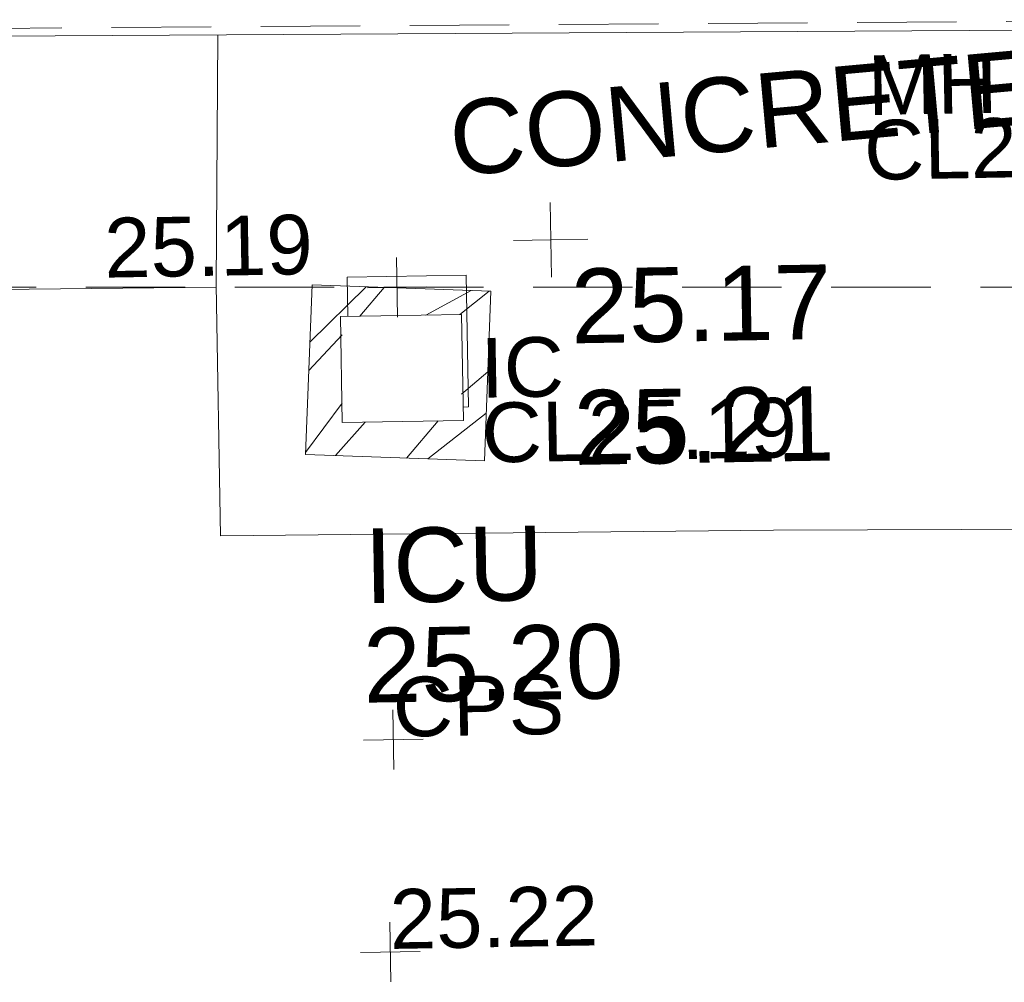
# Model space of a CAD drawing. Header units: millimetres. Extents: x -287732 to 520720, y -103372 to 287754.
# Tile 159 of 256: x -194174 to -189221, y 165857 to 170698. Entities that reach past the tile are written whole.
import ezdxf

# ---------------------------------------------------------------- set-up
doc = ezdxf.new("R2010")
doc.units = ezdxf.units.MM
for name, pattern in [('IMPORT-DASHED _2_', [750, 500, -250]), ('IMPORT-HIDDEN2 _3_', [4762.5, 3175, -1587.5]), ('IMPORT-UG_ELEC_STREET LIGHTING_QLB2 _2_', [2700, 1500, -300.0000000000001, 0, -250, 150, -300.0000000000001, 0, -200])]:
    doc.linetypes.add(name, pattern=pattern)
for name, color, linetype, lineweight, true_color in [('00_TOPO_LEVEL_SPOT', 7, 'Continuous', 9, 0x666666), ('00_TOPO_SERV_IC', 5, 'Continuous', 9, 0x0000ff), ('12333-PUM-2D-U-0001-C01 - Rev2_REVIT IMPORT_dwg', 7, 'Continuous', 9, 0x767676), ('FORM_LINE', 7, 'IMPORT-DASHED _2_', 9, 0x00a500), ('INSPECTION_COVER', 7, 'Continuous', 9, 0xa50000), ('INSPECTION_COVER_LVL', 7, 'Continuous', 9, 0xa50000), ('INSPECTION_COVER_TXT', 7, 'Continuous', 9, 0xa50000), ('MANHOLES_LVL', 7, 'Continuous', 9, 0xa50000), ('MANHOLES_TXT', 7, 'Continuous', 9, 0xa50000), ('PUM-CHAMBER EXTENTS', 6, 'IMPORT-HIDDEN2 _3_', 9, 0xff00ff), ('SPOT_HEIGHTS_LVL', 7, 'Continuous', 9, 0x00a500)]:
    doc.layers.add(name, color=color, linetype=linetype, lineweight=lineweight, true_color=true_color)
for name, color, linetype, lineweight in [('00_TOPO_ROAD_EDGE', 7, 'Continuous', 9), ('00_TOPO_SURFACE', 7, 'Continuous', 9), ('00_TOPO_SURVEY_TEXT', 7, 'Continuous', 9), ('CHANGE_OF_SURFACE', 7, 'IMPORT-DASHED _2_', 9), ('CHANGE_OF_SURFACE_LVL', 7, 'Continuous', 9), ('Text', 7, 'Continuous', 9), ('TEXT_TXT', 7, 'Continuous', 9)]:
    doc.layers.add(name, color=color, linetype=linetype, lineweight=lineweight)
doc.styles.add('Arial_3', font='arial.ttf', dxfattribs={"height": 299.9999999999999})
doc.styles.add('Swis721 Lt BT_2', font='swissl.ttf', dxfattribs={"height": 375})

# ---------------------------------------------------------------- blocks, each defined once
blk = doc.blocks.new('12333-PUM-2D-U-0001-C01 - Rev2_REVIT IMPORT_dwg_MM-2077200-Site Location Plan Proposed')
at = {"layer": '00_TOPO_LEVEL_SPOT', "color": 254, "true_color": 0xcccccc, "flags": 128}
for points in [[(500.0000000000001, 0), (0, 0), (0, 500.0000000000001)], [(0, -500.0000000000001), (0, 0), (-500.0000000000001, 0)]]:
    blk.add_lwpolyline(points, dxfattribs=at)
blk = doc.blocks.new('12333-PUM-2D-U-0001-C01 - Rev2_REVIT IMPORT_dwg_MGS62954_T2_Galway_ITM_3d_Rev1-2077680-Site Location Plan Proposed')
at = {"layer": '00_TOPO_ROAD_EDGE', "color": 254, "true_color": 0xcccccc}
blk.add_line((533708257.7669887, 725729430.375508), (533718902.0406851, 725729306.6827767), dxfattribs=at)
at = {"layer": '00_TOPO_SERV_IC', "color": 254, "true_color": 0xcccccc}
for p, q in [((533712381.9000001, 725727428.4000002), (533712381.9000001, 725727961.8000001)), ((533712381.9000001, 725727961.8000001), (533712991.5000001, 725727961.8000002)), ((533712991.5000001, 725727961.8000002), (533712991.5000001, 725727428.4000002)), ((533712381.9000001, 725727428.4000002), (533712991.5000001, 725727428.4000002))]:
    blk.add_line(p, q, dxfattribs=at)
at = {"layer": '00_TOPO_SURFACE', "color": 254, "true_color": 0xcccccc}
blk.add_line((533711760.0000001, 725728120.0000001), (533708796.6800389, 725728141.5001999), dxfattribs=at)
at = {"layer": '00_TOPO_SURFACE', "color": 254, "true_color": 0xcccccc, "flags": 128}
blk.add_lwpolyline([(533711790.1082934, 725729389.3276211), (533711760.0000001, 725728130.0000001), (533711760.0000001, 725726870), (533714540.0000001, 725726850), (533715960.0000001, 725726830.0000001), (533715950.0000001, 725726200.0000002), (533716432.4650761, 725726189.9066265)], dxfattribs=at)
at = {"xscale": 0.375, "yscale": 0.375, "zscale": 0.375}
blk.add_blockref('12333-PUM-2D-U-0001-C01 - Rev2_REVIT IMPORT_dwg_MM-2077200-Site Location Plan Proposed', (533713445.9680893, 725728329.1525788), dxfattribs=at)
at = {"layer": '00_TOPO_LEVEL_SPOT', "insert": (533713541.0808527, 725728181.8102247), "char_height": 375, "width": 1495.902363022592, "attachment_point": 1, "line_spacing_factor": 1.005061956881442, "style": 'Swis721 Lt BT_2'}
blk.add_mtext('25.17', dxfattribs=at)
at = {"layer": '00_TOPO_SERV_IC', "color": 251, "true_color": 0x666666, "char_height": 375, "attachment_point": 1, "line_spacing_factor": 1.005061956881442, "style": 'Swis721 Lt BT_2'}
for s, insert, width in [('ICU', (533712478.8608809, 725726893.6858375), 1021.012723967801), ('25.20', (533712464.9500558, 725726393.2274098), 1495.902363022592)]:
    blk.add_mtext(s, dxfattribs=dict(at, insert=insert, width=width))
at = {"layer": '00_TOPO_SURFACE', "color": 251, "true_color": 0x666666, "insert": (533713544.700895, 725727570.3283886), "char_height": 375, "width": 1495.902363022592, "attachment_point": 1, "line_spacing_factor": 1.005061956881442, "style": 'Swis721 Lt BT_2'}
blk.add_mtext('25.21', dxfattribs=at)
at = {"layer": '00_TOPO_SURVEY_TEXT', "color": 251, "true_color": 0x666666, "insert": (533712933.2556247, 725729031.344849), "char_height": 375, "width": 3286.236302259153, "attachment_point": 1, "rotation": 4.192461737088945, "line_spacing_factor": 1.005061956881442, "style": 'Swis721 Lt BT_2'}
blk.add_mtext('CONCRETE', dxfattribs=at)
blk = doc.blocks.new('12333-PUM-2D-U-0001-C01 - Rev2_REVIT IMPORT_dwg_SPOT-2077713-Site Location Plan Proposed')
at = {"layer": 'Text', "color": 253, "true_color": 0xaaaaaa}
for p, q in [((0, 500.0000000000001), (0, -500.0000000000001)), ((-500.0000000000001, 0), (500.0000000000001, 0))]:
    blk.add_line(p, q, dxfattribs=at)
blk = doc.blocks.new('12333-PUM-2D-U-0001-C01 - Rev2_REVIT IMPORT_dwg_SPOT-2077769-Site Location Plan Proposed')
at = {"layer": 'CHANGE_OF_SURFACE_LVL', "color": 253, "true_color": 0xaaaaaa}
for p, q in [((0, 500.0000000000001), (0, -500.0000000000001)), ((-500.0000000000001, 0), (500.0000000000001, 0))]:
    blk.add_line(p, q, dxfattribs=at)
blk = doc.blocks.new('12333-PUM-2D-U-0001-C01 - Rev2_REVIT IMPORT_dwg_SPOT-2077775-Site Location Plan Proposed')
at = {"layer": 'SPOT_HEIGHTS_LVL', "color": 9, "true_color": 0xaae1aa}
for p, q in [((0, 500.0000000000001), (0, -500.0000000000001)), ((-500.0000000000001, 0), (500.0000000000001, 0))]:
    blk.add_line(p, q, dxfattribs=at)
blk = doc.blocks.new('12333-PUM-2D-U-0001-C01 - Rev2_REVIT IMPORT_dwg-1620468-Site Location Plan Proposed')
at = {"layer": 'PUM-CHAMBER EXTENTS', "true_color": 0xffaaff}
h = blk.add_hatch(dxfattribs=at)
h.set_pattern_fill('FP_3', color=211, style=0, pattern_type=2)
h.set_pattern_definition([(45, (-533641079.65, -725615854.3560001), (-265.1650429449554, 265.1650429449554), []), (45, (-533640902.873, -725615854.3560001), (-265.1650429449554, 265.1650429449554), [])])
h.paths.add_polyline_path([(72013.35015287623, 111369.6438212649), (72061.35015282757, 112222.6438213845), (71162.35015285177, 112269.6438212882), (71114.35015290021, 111416.6438212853), (71908.37813050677, 111375.1317912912)])
h.paths.add_polyline_path([(71302.25015290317, 111574.0438212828), (71311.56068453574, 112107.4438212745), (71911.85015290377, 112107.4438213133), (71902.53962127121, 111574.0438213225), (71431.34755307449, 111574.0438212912)])
at = {"layer": 'CHANGE_OF_SURFACE', "color": 253, "true_color": 0xaaaaaa}
blk.add_line((67773.93476956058, 112315.861076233), (75404.76912725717, 112184.9103304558), dxfattribs=at)
at = {"layer": 'FORM_LINE', "color": 9, "true_color": 0xaae1aa}
blk.add_line((67176.98716197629, 113612.0439347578), (75898.91431876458, 113520.6461285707), dxfattribs=at)
at = {"layer": 'INSPECTION_COVER', "color": 9, "true_color": 0xe1aaaa, "flags": 128}
blk.add_lwpolyline([(71911.8501529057, 111641.9191648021), (71937.7873741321, 111641.9191648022), (71937.7873741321, 112305.3917558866), (71339.27214425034, 112305.3917558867), (71339.27214425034, 112107.4438212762)], dxfattribs=at)
at = {"layer": 'PUM-CHAMBER EXTENTS', "color": 211, "linetype": 'Continuous', "true_color": 0xffaaff, "flags": 128}
blk.add_lwpolyline([(71114.35015290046, 111416.6438212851), (71162.35015285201, 112269.6438212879), (72061.3501528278, 112222.6438213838), (72013.35015287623, 111369.6438212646)], close=True, dxfattribs=at)
blk.add_blockref('12333-PUM-2D-U-0001-C01 - Rev2_REVIT IMPORT_dwg_MGS62954_T2_Galway_ITM_3d_Rev1-2077680-Site Location Plan Proposed', (-533641079.6498471, -725615854.3561786))
at = {"xscale": 0.3, "yscale": 0.3, "zscale": 0.3}
for name, p in [('12333-PUM-2D-U-0001-C01 - Rev2_REVIT IMPORT_dwg_SPOT-2077769-Site Location Plan Proposed', (71589.35194846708, 112250.3857034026)), ('12333-PUM-2D-U-0001-C01 - Rev2_REVIT IMPORT_dwg_SPOT-2077713-Site Location Plan Proposed', (71531.11228218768, 109975.0149039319)), ('12333-PUM-2D-U-0001-C01 - Rev2_REVIT IMPORT_dwg_SPOT-2077775-Site Location Plan Proposed', (71497.01628251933, 108908.3493095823))]:
    blk.add_blockref(name, p, dxfattribs=at)
at = {"layer": 'CHANGE_OF_SURFACE_LVL', "insert": (70120.09171384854, 112623.9413111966), "char_height": 299.9999999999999, "width": 1256.112065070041, "attachment_point": 1, "line_spacing_factor": 0.9417779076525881, "style": 'Arial_3'}
blk.add_mtext('25.19', dxfattribs=at)
at = {"layer": 'INSPECTION_COVER_LVL', "insert": (72002.17953440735, 111661.0522293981), "char_height": 299.9999999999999, "width": 1895.18662449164, "attachment_point": 1, "line_spacing_factor": 0.9417779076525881, "style": 'Arial_3'}
blk.add_mtext('CL25.19', dxfattribs=at)
at = {"layer": 'INSPECTION_COVER_TXT', "insert": (72002.17953440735, 111987.1981210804), "char_height": 299.9999999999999, "width": 499.5065521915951, "attachment_point": 1, "line_spacing_factor": 0.9417779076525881, "style": 'Arial_3'}
blk.add_mtext('IC', dxfattribs=at)
at = {"layer": 'MANHOLES_LVL', "insert": (73949.8018170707, 113048.5702069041), "char_height": 299.9999999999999, "width": 1895.18662449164, "attachment_point": 1, "line_spacing_factor": 0.9417779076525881, "style": 'Arial_3'}
blk.add_mtext('CL25.29', dxfattribs=at)
at = {"layer": 'MANHOLES_TXT', "insert": (73974.29951734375, 113374.4718740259), "char_height": 299.9999999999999, "width": 774.9697243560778, "attachment_point": 1, "line_spacing_factor": 0.9417779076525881, "style": 'Arial_3'}
blk.add_mtext('MH', dxfattribs=at)
at = {"layer": 'SPOT_HEIGHTS_LVL', "insert": (71497.01628251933, 109223.3604045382), "char_height": 299.9999999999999, "width": 1256.112065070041, "attachment_point": 1, "line_spacing_factor": 0.9417779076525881, "style": 'Arial_3'}
blk.add_mtext('25.22', dxfattribs=at)
at = {"layer": 'TEXT_TXT', "insert": (71531.11228218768, 110290.0259988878), "char_height": 299.9999999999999, "width": 1028.395842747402, "attachment_point": 1, "line_spacing_factor": 0.9417779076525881, "style": 'Arial_3'}
blk.add_mtext('CPS', dxfattribs=at)

msp = doc.modelspace()

# ---------------------------------------------------------------- block references
at = {"layer": '12333-PUM-2D-U-0001-C01 - Rev2_REVIT IMPORT_dwg', "color": 254, "linetype": 'IMPORT-UG_ELEC_STREET LIGHTING_QLB2 _2_', "true_color": 0xffd4d4, "rotation": 0.9999999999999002}
msp.add_blockref('12333-PUM-2D-U-0001-C01 - Rev2_REVIT IMPORT_dwg-1620468-Site Location Plan Proposed', (-261895.0770586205, 55869.5817132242), dxfattribs=at)

doc.saveas('drawing.dxf')
